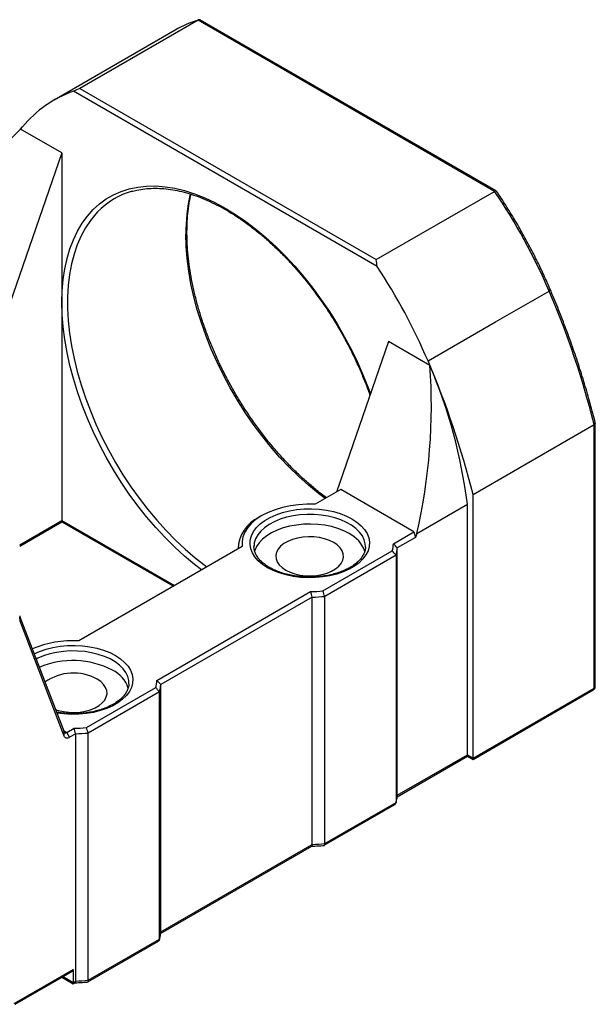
# Model space of a CAD drawing. Header units: millimetres. Extents: x 32 to 275, y 1 to 197.
# Tile 4 of 4: x 212 to 260, y 113 to 196. Entities that reach past the tile are written whole.
import ezdxf

# ---------------------------------------------------------------- set-up
doc = ezdxf.new("R2010")
doc.units = ezdxf.units.MM

msp = doc.modelspace()

# ---------------------------------------------------------------- linework, layer by layer
at = {"color": 7, "linetype": 'Continuous', "lineweight": 25}
for p, q in [((226.7147, 195.582), (216.8152, 189.8671)), ((251.5341, 181.2541), (226.7147, 195.582)), ((251.6764, 181.2846), (226.9057, 195.5844)), ((224.7922, 194.7365), (214.657, 188.8856)), ((241.6974, 174.9586), (216.2809, 189.6313)), ((216.8152, 189.8671), (241.6346, 175.5392)), ((211.8566, 186.4612), (212.0184, 186.6567)), ((215.3185, 184.4711), (211.8621, 186.4664)), ((215.3185, 184.4711), (210.958, 171.8832)), ((215.3185, 184.4711), (215.3185, 171.9508)), ((241.6346, 175.5392), (251.5341, 181.2541)), ((251.6166, 170.3287), (256.0949, 172.914)), ((215.3185, 171.9508), (215.3185, 153.7147)), ((245.9597, 167.0631), (251.6166, 170.3287)), ((245.9599, 167.0627), (251.6168, 170.3283)), ((242.6599, 168.6872), (238.2994, 156.0993)), ((246.1163, 166.6919), (242.6599, 168.6872)), ((249.731, 155.8954), (259.8662, 161.7463)), ((259.8662, 139.6997), (259.8662, 161.7463)), ((259.9638, 139.8358), (259.9638, 161.869)), ((238.653, 156.3034), (236.5226, 155.0736)), ((244.7812, 152.7656), (238.653, 156.3034)), ((249.731, 133.8488), (249.731, 155.8954)), ((245.0169, 152.6296), (249.2596, 155.0788)), ((249.2596, 134.1209), (249.2596, 155.0788)), ((232.0527, 154.126), (231.8169, 153.9898)), ((211.7829, 151.5609), (215.3184, 153.602)), ((215.3184, 153.602), (224.6459, 148.2173)), ((243.0599, 151.7719), (244.7812, 152.7656)), ((244.7812, 152.7656), (244.8991, 152.2894)), ((245.0169, 152.6296), (244.8991, 152.2894)), ((231.396, 151.6284), (231.3936, 151.541)), ((244.8991, 152.2894), (243.3905, 151.4185)), ((230.4125, 151.5463), (216.7236, 143.6439)), ((230.0602, 151.541), (230.0602, 151.3429)), ((237.1613, 147.8225), (242.9731, 151.1776)), ((243.2843, 150.8129), (237.3215, 147.3706)), ((240.7257, 151.4799), (240.7269, 151.541)), ((243.2843, 150.8129), (243.2843, 130.1272)), ((243.3905, 130.7328), (243.3905, 151.4185)), ((223.2609, 140.3422), (236.1317, 147.7724)), ((236.2725, 147.3093), (223.5915, 139.9888)), ((236.2725, 126.6236), (236.2725, 147.3093)), ((237.3215, 126.6849), (237.3215, 147.3706)), ((211.8113, 145.2982), (211.7971, 145.6552)), ((211.7971, 145.6552), (215.4977, 136.0398)), ((215.5119, 135.6829), (211.8113, 145.2982)), ((220.9267, 140.0501), (220.9279, 140.1113)), ((217.3623, 136.3927), (223.1741, 139.7479)), ((223.4853, 139.3832), (217.5225, 135.9409)), ((223.4853, 118.6975), (223.4853, 139.3832)), ((223.5915, 119.3031), (223.5915, 139.9888)), ((249.731, 133.8488), (259.8662, 139.6997)), ((249.731, 133.736), (259.7971, 139.5471)), ((215.5119, 135.6829), (215.4977, 136.0398)), ((215.7192, 135.9885), (216.3327, 136.3427)), ((215.9549, 135.5803), (215.7192, 135.9885)), ((217.5225, 115.2552), (217.5225, 135.9409)), ((216.4735, 135.8796), (215.9549, 135.5803)), ((216.4735, 115.1939), (216.4735, 135.8796)), ((243.3773, 130.6124), (249.2596, 134.0082)), ((243.3905, 130.7328), (249.2596, 134.1209)), ((249.2596, 134.1209), (249.731, 133.8488)), ((249.2596, 134.0082), (249.731, 133.736)), ((237.275, 126.5454), (243.1927, 129.9616)), ((237.3215, 126.6849), (243.2843, 130.1272)), ((223.5783, 119.1827), (236.2318, 126.4874)), ((223.5915, 119.3031), (236.2725, 126.6236)), ((217.5225, 115.2552), (223.4853, 118.6975)), ((217.476, 115.1156), (223.3937, 118.5318)), ((211.3115, 113.3027), (216.2613, 116.1601)), ((216.2613, 116.1601), (216.2613, 115.0714)), ((211.4091, 113.2463), (216.1922, 116.0075)), ((215.3183, 115.503), (216.2613, 114.9586)), ((216.2613, 115.0714), (216.4735, 115.1939)), ((216.2613, 114.9586), (216.4328, 115.0577))]:
    msp.add_line(p, q, dxfattribs=at)
at = {"color": 8, "linetype": 'Continuous', "lineweight": 25}
for p, q in [((211.7829, 151.6737), (215.3185, 153.7147)), ((215.3185, 153.7147), (224.7436, 148.2737)), ((215.4598, 136.1383), (215.7192, 135.9885)), ((215.416, 115.5594), (216.2613, 115.0714))]:
    msp.add_line(p, q, dxfattribs=at)
at = {"color": 8, "linetype": 'Continuous', "lineweight": 25, "flags": 128}
for points in [[(215.3185, 171.9508), (215.3454, 172.9265), (215.4262, 173.8671), (215.5606, 174.7691), (215.7479, 175.6288), (215.9875, 176.4428), (216.2785, 177.208), (216.6195, 177.9212), (217.0094, 178.5798), (217.4466, 179.181), (217.9293, 179.7226), (218.4557, 180.2024), (219.0236, 180.6184), (219.6309, 180.9691), (220.2751, 181.253), (220.9537, 181.4691), (221.664, 181.6165), (222.4033, 181.6946), (223.1685, 181.7031), (223.9567, 181.6419), (224.7647, 181.5114), (225.5894, 181.312), (226.4275, 181.0445), (227.2758, 180.71), (228.1308, 180.3097), (228.9892, 179.8453), (229.8476, 179.3186), (230.7026, 178.7317), (231.5508, 178.0869), (232.389, 177.3867), (233.2137, 176.6339), (234.0217, 175.8315), (234.8099, 174.9826), (235.5751, 174.0907), (236.3143, 173.1591), (237.0246, 172.1916), (237.7032, 171.192), (238.3474, 170.1643), (238.9547, 169.1124), (239.5227, 168.0407), (240.049, 166.9532), (240.5318, 165.8543), (240.9689, 164.7483), (241.1363, 164.2889)], [(218.3027, 179.5344), (218.1588, 179.3808), (217.6979, 178.8187), (217.2834, 178.1977), (216.9169, 177.5203), (216.6001, 176.7893), (216.3341, 176.0075), (216.12, 175.1782), (215.9586, 174.3047), (215.8507, 173.3904), (215.7966, 172.4391), (215.7966, 171.4547), (215.8507, 170.441), (215.9586, 169.4021), (216.12, 168.3423), (216.3341, 167.2658), (216.6001, 166.1769), (216.9169, 165.08), (217.2834, 163.9796), (217.6979, 162.88), (218.1588, 161.7857), (218.6642, 160.7012), (219.2122, 159.6307), (219.8005, 158.5785), (220.4268, 157.549), (221.0885, 156.5463), (221.783, 155.5743), (222.5074, 154.6371), (223.2588, 153.7384), (224.0343, 152.8817), (224.8307, 152.0706), (225.6448, 151.3083), (226.4733, 150.598), (227.3129, 149.9423), (227.4539, 149.8384)], [(237.3534, 155.5532), (236.7914, 155.978), (235.957, 156.6613), (235.1352, 157.398), (234.3296, 158.1851), (233.5433, 159.0194), (232.7794, 159.8975), (232.0411, 160.816), (231.3313, 161.7711), (230.6529, 162.7589), (230.0086, 163.7756), (229.401, 164.8169), (228.8325, 165.8787), (228.3056, 166.9568), (227.8221, 168.0468), (227.3842, 169.1443), (226.9935, 170.2448), (226.6517, 171.344), (226.3601, 172.4374), (226.12, 173.5207), (225.9321, 174.5894), (225.7974, 175.6393), (225.7164, 176.6661), (225.6894, 177.6657)], [(227.0094, 149.5817), (226.4275, 150.0308), (225.5894, 150.731), (224.7647, 151.4838), (223.9567, 152.2862), (223.1685, 153.1351), (222.4033, 154.0271), (221.664, 154.9586), (220.9537, 155.9261), (220.2751, 156.9257), (219.6309, 157.9534), (219.0236, 159.0053), (218.4557, 160.077), (217.9293, 161.1645), (217.4466, 162.2634), (217.0094, 163.3694), (216.6195, 164.4782), (216.2785, 165.5852), (215.9875, 166.6863), (215.7479, 167.7769), (215.5606, 168.8529), (215.4262, 169.91), (215.3454, 170.944), (215.3185, 171.9508)], [(240.7269, 151.541), (240.7119, 151.7567), (240.626, 152.0983), (240.465, 152.4308), (240.2318, 152.7486), (239.93, 153.0467), (239.5647, 153.32), (239.1419, 153.5641), (238.6684, 153.775), (238.1522, 153.9492), (237.6016, 154.0838), (237.0256, 154.1767), (236.4338, 154.2264), (235.8359, 154.2319), (235.2417, 154.1932), (234.6609, 154.111), (234.1031, 153.9866), (233.5774, 153.8221), (233.0925, 153.6201), (232.6563, 153.3839), (232.2761, 153.1175), (231.9579, 152.8252), (231.7071, 152.5118), (231.5278, 152.1825), (231.4229, 151.8426), (231.396, 151.6284)], [(212.9865, 142.5647), (213.4508, 142.7708), (213.9913, 142.9553), (214.5676, 143.0993), (215.1705, 143.2004), (215.7907, 143.2571), (216.4183, 143.2685), (217.0434, 143.2344), (217.6562, 143.1553), (218.247, 143.0325), (218.8065, 142.8679), (219.3258, 142.6642), (219.7968, 142.4245), (220.212, 142.1526), (220.565, 141.8528), (220.85, 141.5298), (221.0627, 141.1888), (221.1997, 140.835), (221.2588, 140.4741), (221.2391, 140.1118), (221.1408, 139.7538), (220.9657, 139.4057), (220.7163, 139.073), (220.3967, 138.761), (220.0118, 138.4746), (219.5678, 138.2183), (219.0717, 137.9961), (218.5312, 137.8116), (217.9549, 137.6677), (217.352, 137.5665), (216.7318, 137.5098), (216.1042, 137.4984), (215.4791, 137.5326), (214.8946, 137.6069)], [(220.9279, 140.1113), (220.9129, 140.327), (220.827, 140.6686), (220.666, 141.0011), (220.4328, 141.3189), (220.131, 141.617), (219.7657, 141.8903), (219.3429, 142.1344), (218.8694, 142.3453), (218.3532, 142.5195), (217.8026, 142.6541), (217.2266, 142.747), (216.6349, 142.7966), (216.0369, 142.8022), (215.4427, 142.7635), (214.8619, 142.6813), (214.3041, 142.5569), (213.7784, 142.3924), (213.2935, 142.1903), (213.1567, 142.1226)]]:
    msp.add_lwpolyline(points, dxfattribs=at)
at = {"color": 7, "linetype": 'Continuous', "lineweight": 25, "flags": 128}
for points in [[(236.5226, 155.0736), (235.8212, 155.0816), (235.1236, 155.0395), (234.4403, 154.9479), (233.7818, 154.8084), (233.1582, 154.6229), (232.5791, 154.3944), (232.0533, 154.1263), (231.589, 153.8228), (231.1931, 153.4885), (230.8718, 153.1285), (230.6301, 152.7484), (230.4715, 152.3539), (230.3986, 151.9512), (230.4125, 151.5463)], [(232.5247, 149.7722), (232.1095, 150.0441), (231.7565, 150.3439), (231.4715, 150.6668), (231.2588, 151.0079), (231.1218, 151.3616), (231.0627, 151.7225), (231.0824, 152.0848), (231.1807, 152.4428), (231.3558, 152.7909), (231.6052, 153.1236), (231.9248, 153.4356), (232.3097, 153.722), (232.7537, 153.9783), (233.2498, 154.2005), (233.7903, 154.385), (234.3666, 154.529), (234.9695, 154.6301), (235.5897, 154.6868), (236.2173, 154.6982), (236.8424, 154.6641), (237.4552, 154.585), (238.046, 154.4622), (238.6055, 154.2977), (239.1248, 154.0939), (239.5958, 153.8542), (240.011, 153.5823), (240.364, 153.2825), (240.649, 152.9595), (240.8617, 152.6185), (240.9987, 152.2647), (241.0578, 151.9038), (241.0381, 151.5415), (240.9398, 151.1835), (240.7647, 150.8354), (240.5153, 150.5028), (240.1957, 150.1908), (239.8108, 149.9043), (239.3668, 149.648), (238.8707, 149.4259), (238.3302, 149.2413), (237.7539, 149.0974), (237.151, 148.9963), (236.5308, 148.9395), (235.9032, 148.9282), (235.2781, 148.9623), (234.6653, 149.0413), (234.0745, 149.1641), (233.515, 149.3287), (232.9957, 149.5324), (232.5247, 149.7722)], [(215.3185, 153.7147), (215.3184, 153.6668), (215.3184, 153.6313), (215.3185, 153.6094), (215.3185, 153.602), (215.3184, 153.602)], [(239.3601, 152.6294), (238.911, 152.8574), (238.4151, 153.0503), (237.8806, 153.2051), (237.3162, 153.3191), (236.7311, 153.3905), (236.135, 153.4181), (235.5377, 153.4015), (234.949, 153.341), (234.3786, 153.2375), (233.8357, 153.0927), (233.3294, 152.909), (232.8679, 152.6895), (232.4588, 152.4377), (232.1089, 152.1578), (231.8238, 151.8543), (231.6083, 151.5323), (231.4659, 151.197), (231.4406, 151.106)], [(238.0637, 151.881), (237.7066, 152.0556), (237.3046, 152.1939), (236.8687, 152.2921), (236.4107, 152.3475), (235.9432, 152.3587), (235.4788, 152.3253), (235.0303, 152.2482), (234.6099, 152.1296), (234.2291, 151.9726), (233.8982, 151.7816), (233.6263, 151.5617), (233.4207, 151.319), (233.2872, 151.0601), (233.2293, 150.792), (233.2487, 150.5221), (233.3447, 150.2577), (233.5148, 150.0061), (233.7543, 149.774), (234.0568, 149.5679), (234.4139, 149.3933), (234.8159, 149.255), (235.2518, 149.1568), (235.7098, 149.1014), (236.1773, 149.0902), (236.6417, 149.1236), (237.0902, 149.2007), (237.5106, 149.3193), (237.8914, 149.4763), (238.2223, 149.6673), (238.4942, 149.8872), (238.6998, 150.1299), (238.8333, 150.3888), (238.8912, 150.6569), (238.8718, 150.9268), (238.7758, 151.1912), (238.6057, 151.4428), (238.3662, 151.6749), (238.0637, 151.881)], [(214.7819, 137.8997), (215.0169, 137.8253), (215.4528, 137.7271), (215.9108, 137.6717), (216.3783, 137.6605), (216.8427, 137.6939), (217.2912, 137.771), (217.7116, 137.8896), (218.0924, 138.0466), (218.4233, 138.2376), (218.6952, 138.4575), (218.9008, 138.7002), (219.0343, 138.9591), (219.0922, 139.2271), (219.0728, 139.4971), (218.9768, 139.7614), (218.8067, 140.0131), (218.5672, 140.2452), (218.2647, 140.4513)], [(215.4977, 136.0398), (215.5126, 136.0105), (215.5322, 135.9871), (215.5562, 135.97), (215.584, 135.9597), (215.615, 135.9564), (215.6484, 135.9602), (215.6834, 135.971), (215.7192, 135.9885)], [(215.9549, 135.5803), (215.8832, 135.5452), (215.8132, 135.5236), (215.7464, 135.516), (215.6845, 135.5226), (215.6289, 135.5433), (215.5809, 135.5774), (215.5416, 135.6243), (215.5119, 135.6829)], [(249.2596, 134.0082), (249.2596, 134.0082), (249.2596, 134.0156), (249.2596, 134.0375), (249.2596, 134.0731), (249.2596, 134.1209)], [(249.731, 133.736), (249.731, 133.736), (249.731, 133.7434), (249.731, 133.7653), (249.731, 133.8009), (249.731, 133.8488)], [(216.2613, 115.0714), (216.2613, 115.0235), (216.2613, 114.988), (216.2613, 114.9661), (216.2613, 114.9586), (216.2613, 114.9586)]]:
    msp.add_lwpolyline(points, dxfattribs=at)
at = {"color": 7, "linetype": 'Continuous', "lineweight": 25}
for centre, radius, start, end in [((229.6244, 186.3573), 9.6727, 107.506509, 119.971486), ((219.5349, 180.427), 9.7625, 109.470309, 140.346524), ((212.0223, 186.6536), 0.0049, 138.278919, 141.566351), ((222.9466, 175.069), 6.4424, 105.834056, 136.122805), ((210.7587, 153.5383), 49.3031, 23.140814, 34.204687), ((200.6344, 147.693), 49.2909, 23.139853, 33.583972), ((187.8502, 143.6478), 74.2554, 14.107, 23.211705), ((251.5968, 170.3201), 0.0216, 22.501202, 23.723522), ((245.94, 167.0544), 0.0216, 22.501202, 23.723522), ((177.7152, 137.7969), 74.2551, 14.106991, 23.211366), ((205.8966, 149.5738), 43.711, 7.235054, 23.055246), ((233.064, 151.2662), 2.9956, 114.601856, 178.429256), ((238.1692, 150.26), 2.6518, 19.293693, 63.315256), ((240.6709, 151.8172), 2.3894, 344.473808, 358.915448), ((240.8679, 151.5488), 2.526, 343.063161, 357.043655), ((236.0626, 159.7996), 12.0275, 270.329253, 275.241172), ((236.0647, 159.8699), 12.5623, 270.947754, 275.741773), ((212.0199, 145.7361), 0.237, 179.044683, 199.950259), ((212.2569, 145.46), 0.474, 179.044695, 199.950405), ((216.2021, 134.8697), 8.7896, 86.598827, 112.595794), ((216.2412, 134.723), 7.2779, 62.860821, 112.789489), ((216.2844, 136.8381), 4.1203, 61.27405, 125.395686), ((218.3702, 138.8303), 2.6518, 19.293527, 63.31525), ((220.8718, 140.3875), 2.3895, 344.474115, 358.91514), ((221.0691, 140.119), 2.5258, 343.062674, 357.044142), ((259.6305, 139.8358), 0.3333, 299.997312, 0), ((216.2636, 148.3696), 12.0271, 270.329175, 275.24125), ((216.2657, 148.44), 12.5622, 270.947696, 275.741756), ((240.8679, 130.8631), 2.526, 343.063161, 357.043655), ((236.0647, 139.1842), 12.5623, 270.947754, 275.741773), ((221.0691, 119.4333), 2.5258, 343.062674, 357.044142), ((216.1027, 116.1399), 0.1598, 304.05675, 7.254304), ((216.2657, 127.7543), 12.5622, 270.947696, 275.741756)]:
    msp.add_arc(centre, radius, start, end, dxfattribs=at)
at = {"color": 8, "linetype": 'Continuous', "lineweight": 25}
for centre, radius, start, end in [((240.4953, 177.7778), 14.8064, 167.286159, 180.433985), ((256.0322, 173.0957), 0.1922, 289.056336, 333.491911), ((259.7028, 139.6817), 0.1643, 305.015038, 6.297397), ((259.797, 139.8524), 0.1677, 294.37548, 354.303892)]:
    msp.add_arc(centre, radius, start, end, dxfattribs=at)
at = {"color": 7, "linetype": 'Continuous', "lineweight": 25}
for centre, major_axis, ratio, start_param, end_param in [((213.1971, 154.9423), (20.2712, 35.1089), 0.5773346, 0.6588892, 0.6776563), ((224.3468, 159.1712), (4.0891, 33.5333), 0.7115205, 0.7116061, 1.1326306), ((213.1971, 154.9423), (20.2712, 35.1089), 0.5773346, 5.6056103, 5.6243774), ((222.0338, 160.5065), (4.0891, 33.5333), 0.7115205, 4.5627272, 4.9837516)]:
    msp.add_ellipse(centre, major_axis=major_axis, ratio=ratio, start_param=start_param, end_param=end_param, dxfattribs=at)
for points, knots in [([(226.9035, 195.5808), (226.8933, 195.5878), (226.8604, 195.6103), (226.7931, 195.6153), (226.7408, 195.5931), (226.7147, 195.582)], [0, 0, 0, 0, 0.1847112, 0.5921945, 1, 1, 1, 1]), ([(221.1422, 181.2395), (221.2911, 181.2815), (221.6517, 181.3831), (222.2575, 181.4735), (222.9513, 181.52), (223.6684, 181.5022), (224.4051, 181.4232), (225.159, 181.2824), (225.9276, 181.0807), (226.7084, 180.8187), (227.4985, 180.4972), (228.2953, 180.1172), (229.0959, 179.6801), (229.8974, 179.1872), (230.6968, 178.6402), (231.4913, 178.0411), (232.2779, 177.3919), (233.0537, 176.6949), (233.8158, 175.9525), (234.5615, 175.1676), (235.2879, 174.3427), (235.9925, 173.481), (236.6725, 172.5856), (237.3256, 171.6596), (237.9493, 170.7065), (238.5413, 169.7298), (239.0995, 168.7329), (239.6216, 167.7195), (240.1067, 166.6933), (240.5497, 165.6581), (240.8814, 164.8193), (241.0496, 164.3269), (241.0992, 164.1816)], [0, 0, 0, 0, 0.0244417, 0.0592081, 0.0938662, 0.1284164, 0.1628709, 0.1972478, 0.2315667, 0.2658454, 0.3000987, 0.3343384, 0.3685729, 0.4028071, 0.4370448, 0.471289, 0.5055412, 0.539802, 0.5740715, 0.6083493, 0.6426345, 0.6769262, 0.7112235, 0.7455251, 0.77983, 0.8141368, 0.8484444, 0.8827514, 0.9170563, 0.9513578, 0.9856547, 1, 1, 1, 1]), ([(251.6742, 181.281), (251.6697, 181.2847), (251.6551, 181.2966), (251.6071, 181.2904), (251.5584, 181.2662), (251.5341, 181.2541)], [0, 0, 0, 0, 0.1847112, 0.5921945, 1, 1, 1, 1]), ([(256.2038, 173.0098), (256.1151, 173.2157), (255.844, 173.8452), (255.36, 174.892), (254.7398, 176.1438), (254.0816, 177.3806), (253.3881, 178.5997), (252.66, 179.7976), (252.0884, 180.6838), (251.7599, 181.1694), (251.692, 181.2697)], [0, 0, 0, 0, 0.07204089, 0.22026327, 0.36848942, 0.51671097, 0.66493044, 0.81315019, 0.961372, 1, 1, 1, 1]), ([(237.4632, 155.6166), (237.2615, 155.766), (236.7948, 156.1119), (236.0715, 156.7139), (235.2956, 157.4096), (234.5335, 158.1522), (233.7878, 158.9371), (233.0613, 159.762), (232.3568, 160.6236), (231.6767, 161.5191), (231.0237, 162.4451), (230.4, 163.3982), (229.808, 164.3749), (229.2498, 165.3718), (228.7275, 166.3852), (228.243, 167.4114), (227.798, 168.4466), (227.3941, 169.4871), (227.0328, 170.529), (226.7153, 171.5686), (226.4428, 172.6019), (226.2162, 173.6253), (226.0362, 174.635), (225.9034, 175.6272), (225.8183, 176.5984), (225.7899, 177.3184), (225.7858, 177.8776), (225.7934, 178.4296), (225.8338, 179.1823), (225.9333, 180.0389), (226.0291, 180.6478), (226.1055, 180.9575), (226.1179, 181.0075)], [0, 0, 0, 0, 0.0273745, 0.0633797, 0.099394, 0.1354174, 0.1714495, 0.2074894, 0.2435362, 0.2795888, 0.315646, 0.3517066, 0.3877693, 0.4238327, 0.4598955, 0.4959561, 0.5320132, 0.5680655, 0.6041116, 0.6401505, 0.6761807, 0.7122014, 0.7482115, 0.7842106, 0.8201983, 0.8561751, 0.8663002, 0.8851957, 0.9211556, 0.9571136, 0.9930723, 1, 1, 1, 1]), ([(259.9608, 161.8885), (259.8953, 162.1486), (259.6916, 162.9567), (259.3153, 164.3188), (258.8169, 165.9746), (258.2732, 167.6332), (257.6862, 169.2922), (257.067, 170.9199), (256.5651, 172.1587), (256.2743, 172.8445), (256.2042, 173.0099)], [0, 0, 0, 0, 0.0705807, 0.219339, 0.3680948, 0.5168427, 0.6655834, 0.8143177, 0.9552222, 1, 1, 1, 1]), ([(259.9596, 161.8689), (259.9607, 161.8627), (259.9649, 161.8391), (259.9359, 161.7946), (259.8894, 161.7624), (259.8662, 161.7463)], [0, 0, 0, 0, 0.1513616, 0.5756424, 1, 1, 1, 1]), ([(232.6914, 149.7887), (232.6254, 149.8282), (232.4335, 149.9431), (232.1552, 150.1502), (231.8791, 150.4114), (231.6638, 150.6843), (231.5079, 150.9646), (231.418, 151.2504), (231.3826, 151.4675), (231.3988, 151.5903), (231.4022, 151.616)], [0, 0, 0, 0, 0.0759507, 0.2208795, 0.3657221, 0.5108721, 0.6572365, 0.8062631, 0.9596021, 1, 1, 1, 1]), ([(240.718, 151.4884), (240.7161, 151.4263), (240.7112, 151.2636), (240.6271, 151.0018), (240.4731, 150.7067), (240.2527, 150.4234), (239.9736, 150.1563), (239.6384, 149.9083), (239.2513, 149.6828), (238.8172, 149.4836), (238.3421, 149.3139), (237.8326, 149.1767), (237.2963, 149.0746), (236.7412, 149.0094), (236.1756, 148.9822), (235.608, 148.9937), (235.0472, 149.0436), (234.5018, 149.1311), (233.9798, 149.2545), (233.4903, 149.4119), (233.0562, 149.5902), (232.807, 149.7258), (232.6914, 149.7887)], [0, 0, 0, 0, 0.034029, 0.0890396, 0.1426622, 0.1947439, 0.2458582, 0.2965272, 0.347061, 0.39759, 0.4481878, 0.4988812, 0.5496664, 0.6005246, 0.6514312, 0.7023587, 0.7532756, 0.8041465, 0.8549422, 0.905635, 0.9562017, 1, 1, 1, 1]), ([(220.919, 140.0587), (220.9172, 139.9966), (220.9122, 139.8339), (220.8281, 139.5721), (220.6742, 139.2769), (220.4537, 138.9937), (220.1746, 138.7265), (219.8394, 138.4786), (219.4523, 138.2531), (219.0182, 138.0539), (218.5431, 137.8842), (218.0336, 137.747), (217.4973, 137.6449), (216.9422, 137.5797), (216.3764, 137.5523), (215.8095, 137.5648), (215.3015, 137.6064), (214.9933, 137.6598), (214.8657, 137.6819)], [0, 0, 0, 0, 0.0431161, 0.1128161, 0.1807581, 0.2467469, 0.311511, 0.37571, 0.439738, 0.5037602, 0.5678694, 0.6320996, 0.696446, 0.7608853, 0.8253856, 0.8899124, 0.954426, 1, 1, 1, 1]), ([(243.2737, 130.0594), (243.2952, 130.1378), (243.3533, 130.3488), (243.3848, 130.5755), (243.3899, 130.7225), (243.3903, 130.7343)], [0, 0, 0, 0, 0.3523643, 0.9479688, 1, 1, 1, 1]), ([(243.1906, 129.9653), (243.2013, 129.9703), (243.2367, 129.987), (243.274, 130.0424), (243.2809, 130.0989), (243.2843, 130.1272)], [0, 0, 0, 0, 0.1791511, 0.5894306, 1, 1, 1, 1]), ([(236.212, 126.4829), (236.3082, 126.4843), (236.6283, 126.4892), (236.993, 126.5132), (237.2592, 126.5391), (237.3045, 126.5435)], [0, 0, 0, 0, 0.2629425, 0.8745159, 1, 1, 1, 1]), ([(236.2725, 126.6236), (236.271, 126.5968), (236.2679, 126.5433), (236.251, 126.4994), (236.235, 126.4931), (236.2297, 126.491)], [0, 0, 0, 0, 0.40070573, 0.80098285, 1, 1, 1, 1]), ([(237.3215, 126.6849), (237.3197, 126.6576), (237.3161, 126.603), (237.2967, 126.5579), (237.2785, 126.5511), (237.2729, 126.5491)], [0, 0, 0, 0, 0.410568, 0.8208451, 1, 1, 1, 1]), ([(223.4853, 118.6975), (223.4819, 118.6692), (223.475, 118.6127), (223.4377, 118.5573), (223.4023, 118.5406), (223.3916, 118.5356)], [0, 0, 0, 0, 0.4105686, 0.820846, 1, 1, 1, 1]), ([(223.4747, 118.6297), (223.4963, 118.7081), (223.5543, 118.9191), (223.5858, 119.1458), (223.5909, 119.2928), (223.5913, 119.3046)], [0, 0, 0, 0, 0.3523637, 0.9479704, 1, 1, 1, 1]), ([(216.413, 115.0531), (216.5093, 115.0546), (216.8293, 115.0595), (217.194, 115.0835), (217.4602, 115.1094), (217.5055, 115.1138)], [0, 0, 0, 0, 0.262943, 0.8745167, 1, 1, 1, 1]), ([(216.4735, 115.1939), (216.472, 115.1671), (216.469, 115.1136), (216.452, 115.0697), (216.436, 115.0634), (216.4307, 115.0613)], [0, 0, 0, 0, 0.40070521, 0.80098168, 1, 1, 1, 1]), ([(217.5225, 115.2552), (217.5207, 115.2279), (217.5171, 115.1733), (217.4977, 115.1282), (217.4795, 115.1214), (217.4739, 115.1194)], [0, 0, 0, 0, 0.4105686, 0.820846, 1, 1, 1, 1])]:
    msp.add_open_spline(points, degree=3, knots=knots, dxfattribs=at)
for points in [[(243.3905, 151.4185), (243.2806, 151.5367), (243.1704, 151.6545), (243.0599, 151.7719)], [(243.2843, 150.8129), (243.1808, 150.9347), (243.0771, 151.0563), (242.9731, 151.1776)], [(236.2725, 147.3093), (236.2251, 147.4636), (236.1781, 147.6179), (236.1317, 147.7724)], [(237.3215, 147.3706), (237.2677, 147.5211), (237.2143, 147.6718), (237.1613, 147.8225)], [(223.5915, 139.9888), (223.4816, 140.107), (223.3714, 140.2248), (223.2609, 140.3422)], [(223.4853, 139.3832), (223.3818, 139.505), (223.2781, 139.6266), (223.1741, 139.7479)], [(216.4735, 135.8796), (216.4261, 136.0339), (216.3791, 136.1882), (216.3327, 136.3427)], [(217.5225, 135.9409), (217.4687, 136.0914), (217.4153, 136.242), (217.3623, 136.3927)]]:
    msp.add_open_spline(points, degree=3, dxfattribs=at)

doc.saveas('drawing.dxf')
